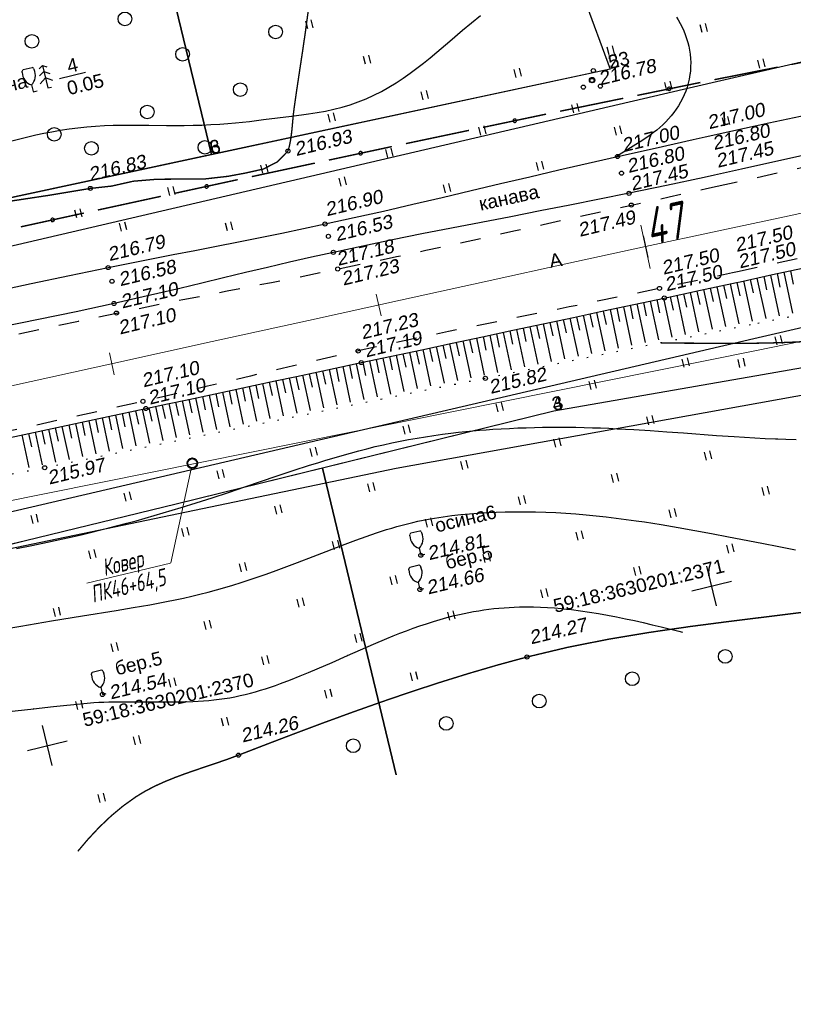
# Model space of a CAD drawing. Header units: millimetres. Extents: x -10 to 1169, y 1 to 1686.
# Tile 96 of 224: x 844 to 901, y 106 to 178. Entities that reach past the tile are written whole.
import ezdxf
from ezdxf.enums import TextEntityAlignment as Align
from ezdxf.lldxf.tags import DXFTag

# ---------------------------------------------------------------- set-up
doc = ezdxf.new("R2010")
doc.units = ezdxf.units.MM
for name, pattern in [('ADOT1', [1, 0, -1]), ('AHIDDEN1', [2, 0.5, -1.5]), ('AHIDDEN2', [3, 1.5, -1.5]), ('PHANTOM2', [1.25, 0.625, -0.125, 0.125, -0.125, 0.125, -0.125])]:
    doc.linetypes.add(name, pattern=pattern)
for name, color, linetype in [('CONTURS', 7, 'Continuous'), ('COORDS', 7, 'Continuous'), ('GPR_PICK', 7, 'Continuous'), ('IZOLINES', 32, 'Continuous'), ('PDIGIT', 170, 'Continuous'), ('PICKETS', 7, 'Continuous'), ('ОБЪЕКТЫ_АВТОДОРОГ', 7, 'Continuous'), ('УЧАСТКИ', 7, 'Continuous')]:
    doc.layers.add(name, color=color, linetype=linetype)
doc.layers.add('СВЯЗЬ', color=170, linetype='Связь', lineweight=30)
doc.styles.add('GPR', font='isocpeui.ttf', dxfattribs={"width": 0.8})
doc.styles.get("Standard").update_dxf_attribs({"font": 'arial.ttf'})
tags = doc.linetypes.add('газ', pattern='A,42.7,-5.08,["Г",Standard,S=2.54,R=0,X=-2.54,Y=-1.27],-3.81', length=51.59).pattern_tags.tags
tags[6] = DXFTag(74, 10)
doc.linetypes.add('Связь', pattern='A,12.5,[130,ltypeshp.shx,S=1,R=-30,X=0,Y=0.9],1,[130,ltypeshp.shx,S=1,R=-30,X=0,Y=0.9],1,[130,ltypeshp.shx,S=1,R=-30,X=0,Y=0.9],4.5', length=19)

# ---------------------------------------------------------------- blocks, each defined once
blk = doc.blocks.new('133')
at = {"layer": 'CONTURS', "color": 7, "linetype": 'Continuous', "const_width": 0.2}
for points in [[(-11, 0), (-2, 0)], [(0, 0), (9, 0)]]:
    blk.add_lwpolyline(points, dxfattribs=at)
at = {"layer": 'CONTURS', "color": 7, "linetype": 'Continuous', "const_width": 0.5}
blk.add_lwpolyline([(-6.79, 0, 1), (-6.29, 0, 1)], format="xyb", close=True, dxfattribs=at)
blk = doc.blocks.new('394')
at = {"layer": 'CONTURS', "color": 7, "linetype": 'Continuous'}
for centre, radius in [((0.52, 1.35), 0.3), ((0.03, 0.04), 0.4), ((-1.46, -0.66), 0.3), ((1, -1.11), 0.3)]:
    blk.add_circle(centre, radius, dxfattribs=at)
blk = doc.blocks.new('401')
at = {"layer": 'CONTURS'}
for p, q in [((0, 0), (0, 1.2)), ((0.8, 0), (0.8, 1.2))]:
    blk.add_line(p, q, dxfattribs=at)
blk = doc.blocks.new('372')
at = {"layer": 'CONTURS'}
blk.add_circle((0, 0), 1, dxfattribs=at)
blk = doc.blocks.new('390_2')
at = {"layer": 'CONTURS', "color": 7}
for p, q in [((0.7, 3.47), (-0.69, 3.47)), ((0, 1.06), (0, 0.03)), ((0.02, 0), (0.58, 0))]:
    blk.add_line(p, q, dxfattribs=at)
at = {"layer": 'CONTURS', "color": 7, "linetype": 'Continuous'}
for centre, radius, start, end in [((1.01, 2.72), 1.95, 167.2459, 239.376), ((-19.94, 7.46), 19.52, 347.2459, 347.6983), ((-0.65, 3.26), 0.22, 101.9408, 167.6983), ((-0.69, 3.45), 0.0195, 90, 101.9408), ((-1.01, 2.72), 1.95, 300.624, 12.7541), ((0.65, 3.26), 0.22, 12.3017, 76.9673), ((19.94, 7.46), 19.52, 192.3017, 192.7541)]:
    blk.add_arc(centre, radius, start, end, dxfattribs=at)
blk = doc.blocks.new('390_5')
at = {"layer": 'CONTURS', "color": 7}
for p, q in [((0, 3.4), (-0.57, 3.03)), ((0, 3.4), (0, 0.01)), ((0, 3.4), (0.58, 3.03)), ((-0.96, 0.88), (0, 1.51)), ((0, 2.48), (-0.76, 2)), ((0, 2.48), (0.77, 2)), ((0.97, 0.88), (0, 1.51)), ((0, 0), (0.53, 0))]:
    blk.add_line(p, q, dxfattribs=at)
blk = doc.blocks.new('пкк')
at = {"layer": 'ОБЪЕКТЫ_АВТОДОРОГ', "lineweight": 15, "ltscale": 200}
blk.add_line((-0.011, -0.822), (-0.008, 0.805), dxfattribs=at)
blk = doc.blocks.new('пк')
at = {"layer": 'ОБЪЕКТЫ_АВТОДОРОГ', "linetype": 'Continuous', "lineweight": 25, "xscale": 2, "yscale": 2, "zscale": 2}
blk.add_blockref('пкк', (0.003, 0.008), dxfattribs=at)

msp = doc.modelspace()

# ---------------------------------------------------------------- linework, layer by layer
at = {"linetype": 'Continuous', "lineweight": 40}
msp.add_circle((856.6551, 145.74816), 0.36213, dxfattribs=at)
at = {"layer": 'CONTURS', "lineweight": -2}
for p, q in [((897.97228, 159.29966), (898.6122, 156.34801)), ((898.46087, 159.40588), (898.6728, 158.42859)), ((898.94946, 159.5121), (899.59328, 156.54396)), ((899.43802, 159.61842), (899.65002, 158.64115)), ((899.92659, 159.72474), (900.57426, 156.73921)), ((900.41515, 159.83108), (900.62711, 158.8538)), ((894.55172, 158.55819), (894.76254, 157.58066)), ((895.04043, 158.66388), (895.66762, 155.75853)), ((895.52913, 158.76957), (895.74031, 157.79213)), ((896.01783, 158.87527), (896.6492, 155.95545)), ((896.50647, 158.98124), (896.71799, 158.00387)), ((896.99511, 159.08722), (897.63084, 156.15201)), ((897.4837, 159.19344), (897.69548, 158.21612)), ((891.12969, 157.82357), (891.74045, 154.96878)), ((891.6186, 157.9283), (891.82802, 156.95047)), ((892.10751, 158.03302), (892.72211, 155.1664)), ((892.59641, 158.13778), (892.80627, 157.16005)), ((893.08531, 158.24253), (893.70383, 155.36403)), ((893.57417, 158.34752), (893.78452, 157.36989)), ((894.06302, 158.4525), (894.68586, 155.56157)), ((887.70649, 157.09438), (887.91508, 156.11638)), ((888.19552, 157.19856), (888.79786, 154.37485)), ((888.68454, 157.30274), (888.89322, 156.32476)), ((889.17357, 157.40692), (889.77849, 154.57282)), ((889.6626, 157.51108), (889.87143, 156.53313)), ((890.15163, 157.61525), (890.75932, 154.77077)), ((890.64066, 157.71941), (890.84973, 156.74151)), ((884.28333, 156.36502), (884.87651, 153.58205)), ((884.77235, 156.46922), (884.98082, 155.49119)), ((885.26137, 156.57342), (885.85675, 153.78031)), ((885.7504, 156.67762), (885.95889, 155.69959)), ((886.23942, 156.78182), (886.83705, 153.97851)), ((886.72844, 156.88601), (886.93697, 155.90799)), ((887.21747, 156.9902), (887.81741, 154.17667)), ((880.8602, 155.6355), (881.06866, 154.65746)), ((881.34922, 155.73972), (881.93584, 152.98741)), ((881.83824, 155.84394), (882.04669, 154.86591)), ((882.32725, 155.94817), (882.91605, 153.18559)), ((882.81627, 156.05238), (883.02473, 155.07435)), ((883.30529, 156.15659), (883.89628, 153.3838)), ((883.79431, 156.2608), (884.00277, 155.28277)), ((877.4371, 154.90588), (878.01484, 152.1954)), ((877.92611, 155.01011), (878.13458, 154.03209)), ((878.41513, 155.11435), (878.9951, 152.39333)), ((878.90414, 155.21858), (879.1126, 154.24055)), ((879.39316, 155.32281), (879.97537, 152.59126)), ((879.88217, 155.42704), (880.09063, 154.44901)), ((880.37119, 155.53127), (880.95562, 152.78923)), ((874.014, 154.1762), (874.22248, 153.19818)), ((874.50302, 154.28045), (875.07412, 151.60123)), ((874.99203, 154.38469), (875.2005, 153.40666)), ((875.48104, 154.48893), (876.05436, 151.79928)), ((875.97006, 154.59317), (876.17853, 153.61514)), ((876.45907, 154.6974), (877.0346, 151.99734)), ((876.94808, 154.80164), (877.15655, 153.82361)), ((870.59091, 153.44652), (871.15357, 150.80682)), ((871.07992, 153.55076), (871.28839, 152.57273)), ((871.56894, 153.655), (872.13367, 151.00559)), ((872.05795, 153.75924), (872.26642, 152.78121)), ((872.54696, 153.86348), (873.11381, 151.20418)), ((873.03598, 153.96772), (873.24445, 152.98969)), ((873.52499, 154.07196), (874.09395, 151.40277)), ((867.65682, 152.82112), (868.21336, 150.20983)), ((868.14584, 152.92534), (868.35429, 151.94731)), ((868.63486, 153.02957), (869.19342, 150.40885)), ((869.12387, 153.1338), (869.33233, 152.15577)), ((869.61288, 153.23804), (870.1735, 150.60784)), ((870.1019, 153.34228), (870.31036, 152.36425)), ((864.23368, 152.09168), (864.4421, 151.11364)), ((864.7227, 152.19588), (865.27331, 149.61212)), ((865.21172, 152.30008), (865.42015, 151.32204)), ((865.70074, 152.40428), (866.25331, 149.81135)), ((866.18976, 152.50849), (866.39819, 151.53045)), ((866.67878, 152.61269), (867.23333, 150.01059)), ((867.1678, 152.7169), (867.37624, 151.73887)), ((860.81053, 151.36224), (861.35351, 148.81481)), ((861.29955, 151.46646), (861.508, 150.48842)), ((861.78857, 151.57067), (862.33344, 149.01412)), ((862.27759, 151.67488), (862.48603, 150.69684)), ((862.76661, 151.77909), (863.31338, 149.21346)), ((863.25563, 151.88328), (863.46406, 150.90525)), ((863.74466, 151.98748), (864.29334, 149.41279)), ((857.38745, 150.6325), (857.59599, 149.65449)), ((857.87646, 150.73679), (858.41373, 148.21696)), ((858.36547, 150.84105), (858.57398, 149.86303)), ((858.85448, 150.9453), (859.39366, 148.41621)), ((859.34349, 151.04955), (859.55198, 150.07152)), ((859.8325, 151.15379), (860.37357, 148.61551)), ((860.32152, 151.25802), (860.52999, 150.27999)), ((853.9645, 149.90217), (854.49359, 147.42072)), ((854.45348, 150.00655), (854.66202, 149.02854)), ((854.94247, 150.11093), (855.47373, 147.61956)), ((855.43146, 150.21526), (855.64002, 149.23725)), ((855.92045, 150.31959), (856.45377, 147.8187)), ((856.40945, 150.4239), (856.618, 149.44589)), ((856.89845, 150.52821), (857.43375, 148.01783)), ((850.54144, 149.17235), (850.74969, 148.19427)), ((851.03047, 149.27648), (851.55271, 146.82445)), ((851.51948, 149.38073), (851.72784, 148.40267)), ((852.00849, 149.48498), (852.53308, 147.023)), ((852.49751, 149.58922), (852.70594, 148.61119)), ((852.98652, 149.69347), (853.51334, 147.22186)), ((853.47551, 149.79782), (853.68401, 148.8198)), ((847.11798, 148.44437), (847.63098, 146.03163)), ((847.60706, 148.5483), (847.81507, 147.57017)), ((848.09614, 148.65222), (848.61144, 146.22944)), ((848.58521, 148.75622), (848.79328, 147.7781)), ((849.07427, 148.86022), (849.59184, 146.4276)), ((849.56333, 148.96422), (849.77148, 147.98612)), ((850.0524, 149.06822), (850.57224, 146.62601)), ((844.18345, 147.82106), (844.68978, 145.4397)), ((844.67253, 147.92495), (844.88049, 146.94681)), ((845.16162, 148.02884), (845.67027, 145.63623)), ((845.65071, 148.13273), (845.85865, 147.15459)), ((846.1398, 148.23661), (846.65061, 145.83384)), ((846.62889, 148.34049), (846.83685, 147.36235))]:
    msp.add_line(p, q, dxfattribs=at)
at = {"layer": 'CONTURS', "color": 1, "linetype": 'газ', "lineweight": 15}
for p, q in [((897.93679, 154.00682), (923.70046, 159.19521)), ((834.30592, 141.19261), (897.93679, 154.00682))]:
    msp.add_line(p, q, dxfattribs=at)
at = {"layer": 'CONTURS', "lineweight": 15}
for p, q in [((855.07666, 138.45146), (856.57999, 145.34414)), ((848.92742, 136.97172), (855.06796, 138.44619))]:
    msp.add_line(p, q, dxfattribs=at)
at = {"layer": 'CONTURS', "linetype": 'AHIDDEN1', "const_width": 0.1, "flags": 128}
for points in [[(735.59385, 146.608), (738.63012, 147.4434), (741.67189, 148.24754), (744.71915, 149.0204), (747.77191, 149.762), (750.83016, 150.47233), (753.89392, 151.15139), (756.96316, 151.79919), (760.03791, 152.41571), (763.11815, 153.00097), (766.20389, 153.55496), (769.12387, 154.02755), (772.05434, 154.43898), (774.99289, 154.80353), (777.93713, 155.13548), (780.88466, 155.44912), (783.8331, 155.75873), (786.78005, 156.0786), (789.72312, 156.42302), (792.65992, 156.80626), (795.58804, 157.24262), (797.82501, 157.61558), (800.05796, 158.01396), (802.28785, 158.43185), (804.51561, 158.86332), (806.7422, 159.30245), (808.96854, 159.74332), (811.19559, 160.18003), (813.42428, 160.60664), (815.65557, 161.01725), (817.89039, 161.40593), (821.01202, 161.90587), (824.14031, 162.36535), (827.27351, 162.79495), (830.40989, 163.20525), (833.5477, 163.60684), (836.68519, 164.0103), (839.82061, 164.42621), (842.95222, 164.86516), (846.07827, 165.33772), (849.19702, 165.85448), (850.73686, 166.02299), (852.33338, 166.38179), (854.08355, 166.52755), (855.93496, 166.53749), (857.62453, 166.55431), (859.25092, 166.73897), (860.52155, 166.97546), (861.84672, 167.27078), (862.86634, 167.7901), (863.65012, 168.58862), (863.73199, 168.8615), (863.79867, 169.14922), (863.85275, 169.44917), (863.89682, 169.75875), (863.93348, 170.07534), (863.96531, 170.39634), (863.99492, 170.71915), (864.02488, 171.04114), (864.0578, 171.35972), (864.09626, 171.67228), (864.29495, 173.06658), (864.50485, 174.46283), (864.71676, 175.86074), (864.92149, 177.26), (865.10985, 178.6603), (865.27264, 180.06135), (865.40068, 181.46283), (865.48476, 182.86446), (865.5157, 184.26592), (865.48431, 185.66691), (865.46447, 186.05658), (865.44147, 186.44627), (865.4153, 186.83598), (865.38597, 187.22571), (865.35347, 187.61546), (865.31781, 188.00523), (865.27898, 188.39501), (865.23699, 188.78482), (865.19183, 189.17464), (865.14352, 189.56448)], [(902.50288, 134.99104), (902.19506, 134.9497), (899.1609, 134.57094), (896.12662, 134.19662), (893.09765, 133.80327), (890.07945, 133.36741), (887.07746, 132.86556), (884.09713, 132.27424), (881.1439, 131.56996), (878.99872, 130.98599), (876.86204, 130.36146), (874.73352, 129.7004), (872.61281, 129.00685), (870.49959, 128.28487), (868.39351, 127.53847), (866.29424, 126.77172), (864.20144, 125.98864), (862.11478, 125.19327), (860.03392, 124.38966), (859.27183, 124.10613), (858.49826, 123.83651), (857.71851, 123.57385), (856.93787, 123.31118), (856.16162, 123.04154), (855.39505, 122.75796), (854.64346, 122.45348), (853.91213, 122.12114), (853.20635, 121.75398), (852.53141, 121.34502), (851.59589, 120.6756), (850.7018, 119.93054), (849.84814, 119.1191), (849.03394, 118.25054), (848.27145, 117.3498)]]:
    msp.add_lwpolyline(points, dxfattribs=at)
at = {"layer": 'CONTURS', "linetype": 'AHIDDEN2', "flags": 128}
for points in [[(895.05415, 166.01179), (897.04066, 166.45102), (899.79315, 167.06017), (902.54589, 167.66807), (905.29926, 168.27293), (908.05363, 168.87294), (910.80935, 169.46632), (913.56681, 170.05127), (916.32636, 170.62599), (919.47893, 171.27481), (922.63247, 171.92053), (925.78726, 172.56111), (928.94358, 173.1945), (932.10169, 173.81865), (935.26188, 174.43153), (938.42441, 175.03108), (941.58956, 175.61526), (944.7576, 176.18203), (947.9288, 176.72934), (950.35289, 177.1325), (952.77918, 177.52313), (955.20738, 177.90293), (957.63715, 178.2736), (960.06818, 178.63683), (962.50016, 178.99434), (964.93277, 179.34781), (967.36569, 179.69896), (969.79861, 180.04947), (972.23122, 180.40105), (974.91583, 180.78566), (977.60158, 181.16241), (980.2882, 181.53314), (982.97541, 181.89972), (985.66296, 182.26402), (988.35057, 182.62789), (991.03798, 182.99319), (993.72492, 183.36179), (996.41111, 183.73554), (999.0963, 184.1163), (1001.67968, 184.48795), (1004.26271, 184.86207), (1006.84538, 185.23866), (1009.42769, 185.61774), (1012.00966, 185.99928), (1014.59126, 186.38331), (1017.17252, 186.76981), (1019.75341, 187.15878), (1022.33396, 187.55023), (1024.91415, 187.94416)], [(1025.17589, 181.28625), (1022.68459, 180.91951), (1020.19316, 180.55366), (1017.70159, 180.1887), (1015.20991, 179.82463), (1012.71809, 179.46144), (1010.22615, 179.09915), (1007.73408, 178.73774), (1005.24188, 178.37722), (1002.74955, 178.01759), (1000.25709, 177.65885), (997.59107, 177.27866), (994.92432, 176.90335), (992.25709, 176.53125), (989.58964, 176.16072), (986.92221, 175.7901), (984.25504, 175.41775), (981.58838, 175.04201), (978.92248, 174.66122), (976.25758, 174.27375), (973.59393, 173.87793), (971.11978, 173.50443), (968.646, 173.12799), (966.17268, 172.74822), (963.69991, 172.3647), (961.22778, 171.97704), (958.75639, 171.58483), (956.28583, 171.18767), (953.81619, 170.78515), (951.34757, 170.37686), (948.88006, 169.96241), (945.73544, 169.42618), (942.59196, 168.88224), (939.44974, 168.33026), (936.30893, 167.7699), (933.16966, 167.20083), (930.03206, 166.62271), (926.89628, 166.0352), (923.76244, 165.43798), (920.63069, 164.8307), (917.50116, 164.21303), (914.82965, 163.67343), (912.16072, 163.12089), (909.49386, 162.55795), (906.82855, 161.98714), (904.16429, 161.41102), (901.50058, 160.83211), (898.8369, 160.25297), (896.55557, 159.75901)], [(823.50578, 150.44508), (826.25616, 151.11782), (829.00862, 151.78084), (831.76315, 152.43415), (834.51975, 153.07775), (837.27842, 153.71164), (840.03916, 154.33582), (842.80198, 154.95029), (845.56686, 155.55504), (848.33382, 156.15009), (851.10285, 156.73542), (852.7193, 157.0697), (854.3373, 157.39661), (855.9565, 157.7179), (857.57653, 158.0353), (859.19701, 158.35056), (860.81759, 158.66542), (862.4379, 158.98162), (864.05756, 159.30091), (865.6762, 159.62501), (867.29347, 159.95567), (869.44597, 160.40555), (871.5969, 160.86299), (873.74652, 161.32666), (875.89513, 161.79521), (878.043, 162.26731), (880.19041, 162.74161), (882.33765, 163.21677), (884.48498, 163.69144), (886.63269, 164.1643), (888.78107, 164.63399), (891.53499, 165.23613), (894.28807, 165.84241), (895.05415, 166.01179)], [(896.55557, 159.75901), (896.17274, 159.67612), (893.5076, 159.10412), (890.84097, 158.53949), (888.63602, 158.08053), (886.42974, 157.62772), (884.2226, 157.17886), (882.01508, 156.73173), (879.80769, 156.28411), (877.60089, 155.8338), (875.39518, 155.37857), (873.19104, 154.91622), (870.98896, 154.44452), (868.78942, 153.96127), (867.21182, 153.6055), (865.63578, 153.24268), (864.06095, 152.87442), (862.48696, 152.50233), (860.91346, 152.12802), (859.34009, 151.7531), (857.76649, 151.37917), (856.19232, 151.00785), (854.6172, 150.64074), (853.04078, 150.27945), (850.27708, 149.65575), (847.51195, 149.0384), (844.7454, 148.4274), (841.97743, 147.82275), (839.20803, 147.22445), (836.4372, 146.6325), (833.66495, 146.0469), (830.89128, 145.46765), (828.11618, 144.89475), (825.33966, 144.3282)]]:
    msp.add_lwpolyline(points, dxfattribs=at)
at = {"layer": 'CONTURS'}
msp.add_lwpolyline([(846.92555, 173.89244), (848.84049, 174.35225)], dxfattribs=at)
at = {"layer": 'CONTURS', "linetype": 'ADOT1', "flags": 128}
for points in [[(999.79804, 174.70091), (997.03504, 174.36328), (994.27464, 174.01062), (991.51684, 173.64292), (988.76163, 173.26018), (986.00901, 172.86241), (983.25899, 172.4496), (980.51157, 172.02176), (977.76675, 171.57888), (975.02451, 171.12096), (972.28488, 170.64801), (970.09636, 170.25481), (967.9106, 169.84556), (965.72714, 169.42303), (963.54549, 168.98996), (961.36518, 168.54911), (959.18575, 168.10322), (957.00672, 167.65507), (954.82763, 167.20739), (952.64799, 166.76294), (950.46734, 166.32447), (948.07907, 165.84737), (945.69122, 165.3682), (943.30365, 164.88762), (940.91622, 164.40629), (938.52882, 163.92487), (936.1413, 163.44403), (933.75354, 162.96443), (931.3654, 162.48672), (928.97676, 162.01158), (926.58749, 161.53966), (924.47735, 161.12644), (922.36659, 160.71636), (920.25536, 160.30862), (918.14383, 159.90245), (916.03215, 159.49708), (913.92046, 159.09171), (911.80893, 158.68557), (909.6977, 158.27788), (907.58692, 157.86786), (905.47676, 157.45474), (902.73678, 156.91394), (899.99745, 156.36978), (897.48967, 155.86891)], [(897.48967, 155.86891), (897.25868, 155.82277), (894.52038, 155.27342), (891.78244, 154.72223), (889.04476, 154.16971), (886.30725, 153.61637), (883.5698, 153.06272), (880.83231, 152.50926), (878.09469, 151.95649), (874.87017, 151.30498), (871.64601, 150.65172), (868.4221, 149.99716), (865.19836, 149.34178), (861.9747, 148.68604), (858.75101, 148.0304), (855.52721, 147.37532), (852.3032, 146.72128), (849.07889, 146.06873), (845.85419, 145.41814), (842.79279, 144.80452), (839.73046, 144.19543), (836.66753, 143.58926), (833.60433, 142.98442), (830.54119, 142.3793), (827.47845, 141.77229), (824.41643, 141.16181), (821.35546, 140.54624), (818.29587, 139.92399), (815.23799, 139.29346), (812.71531, 138.76652), (810.19361, 138.2348), (807.67275, 137.69902), (805.15258, 137.1599), (802.63296, 136.61817), (800.11373, 136.07453), (797.59475, 135.52972), (795.07587, 134.98445), (792.55695, 134.43945), (790.03783, 133.89543), (787.50382, 133.3452), (784.971, 132.78922), (782.43893, 132.22964), (779.90715, 131.66863), (777.37523, 131.10836), (774.84273, 130.551), (772.30919, 129.99871), (769.77418, 129.45365), (767.23725, 128.918), (764.69796, 128.39392), (762.06555, 127.86129), (759.43171, 127.33564), (756.79644, 126.81699), (754.15976, 126.30533), (751.52165, 125.80066), (748.88212, 125.30298), (746.24117, 124.8123), (743.59879, 124.3286), (740.95499, 123.85189), (738.30977, 123.38218)]]:
    msp.add_lwpolyline(points, dxfattribs=at)
at = {"layer": 'CONTURS', "linetype": 'Continuous', "flags": 128}
for points in [[(894.18785, 169.61958), (896.06731, 170.03497), (898.83665, 170.6424), (901.60714, 171.24443)], [(842.03151, 158.29772), (844.85215, 158.89266), (847.67399, 159.4815), (850.49765, 160.06103), (852.08405, 160.38093), (853.67122, 160.69721), (855.25888, 161.01116), (856.84675, 161.32409), (858.43456, 161.63732), (860.02201, 161.95214), (861.60884, 162.26987), (863.19476, 162.5918), (864.77949, 162.91925), (866.36276, 163.25352), (868.50874, 163.7203), (870.65174, 164.20089), (872.79237, 164.69235), (874.9313, 165.19174), (877.06914, 165.69612), (879.20656, 166.20255), (881.34419, 166.70809), (883.48266, 167.2098), (885.62262, 167.70474), (887.76471, 168.18997), (890.5315, 168.8078), (893.29898, 169.42312), (894.18785, 169.61958)], [(902.32176, 168.47652), (899.58159, 167.86892), (896.84088, 167.26384), (894.85756, 166.83051)], [(894.85756, 166.83051), (894.09893, 166.66476), (891.35501, 166.07518), (888.60843, 165.49858), (886.44662, 165.05769), (884.28256, 164.6274), (882.11695, 164.20445), (879.95048, 163.78559), (877.78385, 163.36754), (875.61777, 162.94706), (873.45292, 162.52087), (871.29001, 162.08573), (869.12974, 161.63836), (866.9728, 161.17552), (865.36452, 160.81747), (863.75839, 160.44948), (862.15391, 160.07391), (860.55055, 159.69316), (858.94779, 159.30961), (857.34513, 158.92564), (855.74204, 158.54362), (854.138, 158.16596), (852.5325, 157.79502), (850.92502, 157.43318), (848.16684, 156.83434), (845.40417, 156.25621), (842.63797, 155.69437)], [(896.73069, 159.02973), (899.11184, 159.5474), (901.75333, 160.12235)], [(842.28655, 147.4181), (845.02737, 148.00033), (847.76821, 148.58248), (850.5089, 149.16529), (853.24928, 149.74949), (854.82638, 150.08616), (856.40351, 150.42266), (857.98067, 150.75901), (859.55785, 151.09526), (861.13506, 151.43141), (862.71227, 151.76751), (864.2895, 152.10358), (865.86672, 152.43965), (867.44393, 152.77574), (869.02114, 153.1119), (871.23749, 153.58434), (873.45384, 154.0568), (875.67019, 154.52925), (877.88655, 155.00168), (880.10291, 155.47409), (882.31928, 155.94647), (884.53566, 156.41879), (886.75205, 156.89105), (888.96846, 157.36323), (891.18488, 157.83533), (893.82806, 158.40168), (896.47023, 158.97311), (896.73069, 159.02973)]]:
    msp.add_lwpolyline(points, dxfattribs=at)
at = {"layer": 'COORDS', "lineweight": -2}
for p, q in [((895.00991, 135.30571), (894.30946, 138.22279)), ((893.20114, 136.41402), (896.11823, 137.11448)), ((846.39188, 123.63151), (845.69143, 126.54859)), ((844.58311, 124.73983), (847.50019, 125.44028))]:
    msp.add_line(p, q, dxfattribs=at)
at = {"layer": 'IZOLINES'}
for points in [[(842.87034, 169.20071), (844.03486, 169.49488), (844.61903, 169.63408), (845.20475, 169.76646), (845.79219, 169.89069), (846.3815, 170.00543), (846.97273, 170.10936), (847.63579, 170.2113), (847.63739, 170.21152), (847.63739, 170.21152), (847.63739, 170.21152), (847.63739, 170.21152), (847.63739, 170.21152), (847.6374, 170.21152), (847.63742, 170.21143), (848.28178, 170.29478), (848.92785, 170.36224), (849.57523, 170.41402), (850.2235, 170.45093), (850.87231, 170.47449), (851.52138, 170.48671), (852.17051, 170.49001), (853.46869, 170.48021), (854.76682, 170.46572), (856.0649, 170.46511), (856.71384, 170.47478), (857.36254, 170.49308), (858.01084, 170.52106), (858.65854, 170.55935), (859.25037, 170.60359), (859.82125, 170.65444), (859.8147, 170.65425), (860.83833, 170.76279), (861.85999, 170.88808), (863.90224, 171.14717), (863.92521, 171.15003), (863.92525, 171.15036), (865.16467, 171.31192), (865.78244, 171.40575), (866.39745, 171.51514), (867.00825, 171.64459), (867.61318, 171.79755), (868.21054, 171.97624), (868.79871, 172.18168), (869.37633, 172.41381), (869.9424, 172.67169), (870.49635, 172.95374), (871.03801, 173.25796), (871.56763, 173.58212), (872.08578, 173.92385), (872.59335, 174.28079), (873.09144, 174.65061), (873.58132, 175.03109), (874.06439, 175.42007), (874.54214, 175.81554), (875.48768, 176.61821), (876.43001, 177.42465), (877.07958, 177.97234), (877.73971, 178.51423)], [(892.08291, 178.38572), (892.2099, 178.17797), (892.35519, 177.91754), (892.48962, 177.65154), (892.61262, 177.3803), (892.72364, 177.10416), (892.8221, 176.82355), (892.90745, 176.53892), (892.97918, 176.25081), (893.03678, 175.95983), (893.07985, 175.66662), (893.10801, 175.37188), (893.12098, 175.07639), (893.11858, 174.78092), (893.10074, 174.48628), (893.07457, 174.2559)], [(893.07457, 174.2559), (893.06746, 174.19329), (893.00865, 173.8514), (893.00818, 173.84912), (893.00725, 173.84454), (893.00776, 173.84911), (892.93973, 173.55469), (892.85582, 173.26473), (892.75689, 172.97986), (892.6435, 172.70076), (892.51623, 172.42802), (892.37575, 172.16215), (892.22275, 171.90358), (892.05794, 171.65265), (891.88206, 171.40964), (891.69584, 171.17471), (891.50003, 170.94798), (891.29534, 170.72947), (891.08251, 170.51912), (890.86223, 170.31679), (890.63519, 170.12226), (890.40208, 169.93523), (890.16356, 169.7553), (889.92029, 169.58197), (889.42236, 169.25264), (888.91375, 168.94031), (887.89626, 168.31719), (887.75623, 168.21851), (887.75536, 168.21786), (887.75536, 168.21786), (887.75536, 168.21786), (887.75536, 168.21786), (887.75535, 168.21785), (887.75534, 168.21785), (887.75538, 168.21781), (887.69765, 168.17355)], [(843.78155, 139.50787), (844.91774, 139.73525), (846.04983, 139.97021), (847.17928, 140.21476), (847.17909, 140.21486), (847.85243, 140.3659), (848.52481, 140.52114), (849.1962, 140.68053), (849.86658, 140.84411), (850.5359, 141.0119), (851.20414, 141.18391), (851.87127, 141.36014), (852.53726, 141.5406), (853.20208, 141.72527), (853.86571, 141.91415), (854.52813, 142.10718), (855.18934, 142.30429), (855.84935, 142.50534), (856.93487, 142.84492), (856.92689, 142.84219), (858.1165, 143.22591), (859.30325, 143.61831), (860.48796, 144.01682), (862.85579, 144.81855), (864.04153, 145.21392), (865.23033, 145.59989), (865.82629, 145.78795), (866.42349, 145.97198), (867.02208, 146.15142), (867.62216, 146.32573), (868.22384, 146.49437), (868.82718, 146.65684), (869.43223, 146.8127), (870.03902, 146.96152), (870.64754, 147.10295), (871.25776, 147.23668), (871.86962, 147.3625), (872.48303, 147.48026), (873.09792, 147.58988), (873.71415, 147.69137), (874.33162, 147.78482), (874.95019, 147.87038), (875.56974, 147.94827), (876.12579, 148.0118), (876.67812, 148.06918), (876.67685, 148.06922), (877.16958, 148.11567), (877.66266, 148.15818), (878.15605, 148.19673), (878.65167, 148.2316), (878.65182, 148.23161), (878.65189, 148.23117), (879.2572, 148.26913), (879.86282, 148.30125), (880.46869, 148.32806), (881.07475, 148.34967), (881.68096, 148.36615), (882.28727, 148.37757), (882.89363, 148.38405), (883.50001, 148.38571), (884.10638, 148.38268), (884.71269, 148.37511), (885.31892, 148.36319), (885.92505, 148.34711), (886.53104, 148.32707), (887.1369, 148.30329), (887.7426, 148.27602), (888.95349, 148.21204), (890.16375, 148.13736), (891.37345, 148.05445), (892.58276, 147.96607), (895.00108, 147.78528), (896.29823, 147.69398), (896.30103, 147.69379), (896.30665, 147.69342), (896.30061, 147.69335), (897.05473, 147.64515), (897.80909, 147.60101), (898.56374, 147.56252), (899.31868, 147.53087), (899.49311, 147.52544)], [(899.49311, 147.52544), (900.07387, 147.50733), (900.82926, 147.4932)], [(841.85189, 133.45715), (844.10693, 133.83222), (846.3596, 134.20921), (848.61345, 134.58008), (848.61385, 134.58014), (848.61388, 134.58002), (851.08202, 134.97787), (852.31542, 135.18081), (853.54698, 135.39434), (854.16164, 135.50724), (854.77531, 135.62538), (855.38776, 135.74954), (855.99878, 135.8804), (856.60815, 136.01854), (857.21569, 136.16441), (857.8212, 136.31829), (858.42454, 136.48031), (859.0256, 136.65046), (859.62431, 136.82853), (860.22067, 137.01422), (860.81471, 137.20708), (861.40654, 137.40656), (861.99629, 137.61201), (862.58416, 137.82275), (863.17038, 138.03801), (864.33887, 138.47896), (865.50415, 138.92832), (867.83554, 139.8247), (868.62421, 140.11777), (868.62949, 140.1197), (868.62949, 140.1197), (868.62949, 140.1197), (868.62949, 140.1197), (868.6295, 140.1197), (868.62955, 140.11968), (869.37363, 140.38713), (870.12131, 140.64411), (870.49677, 140.76773), (870.87346, 140.88752), (871.25147, 141.00298), (871.63089, 141.11362), (872.0118, 141.21894), (872.39421, 141.31849), (872.77813, 141.41191), (873.16349, 141.49902), (873.55019, 141.57976), (873.9381, 141.65425), (874.36633, 141.72931), (874.36441, 141.72928), (874.68549, 141.78062), (875.00708, 141.82857), (875.32916, 141.873), (875.65167, 141.91409), (876.29774, 141.98678), (876.94496, 142.04764), (877.59304, 142.09748), (878.24179, 142.13692), (878.89101, 142.16643), (879.55533, 142.18676), (879.55595, 142.18677), (879.55593, 142.18689), (880.29515, 142.19807), (881.03439, 142.19783), (881.77349, 142.18642), (882.51227, 142.16417), (883.25062, 142.13142), (883.98839, 142.08853), (884.72548, 142.03586), (885.4618, 141.97383), (886.19727, 141.90287), (886.93185, 141.82345), (887.66548, 141.73607), (888.39817, 141.64122), (889.12989, 141.53944), (889.74001, 141.44957), (890.34503, 141.35628), (890.34381, 141.35663), (890.96087, 141.25737), (892.19328, 141.04881), (893.42365, 140.82874), (894.6524, 140.59991), (895.88002, 140.36506), (898.33389, 139.88837), (899.56124, 139.6522), (900.78962, 139.42152)], [(843.02091, 127.54855), (845.05075, 127.7852), (845.03882, 127.78367), (846.50576, 127.95009), (847.23963, 128.02959), (847.97393, 128.10496), (848.70881, 128.17409), (849.44447, 128.23346), (849.81269, 128.25747), (850.18119, 128.27593), (850.54992, 128.28827), (850.90074, 128.29534), (851.26439, 128.29913), (851.26796, 128.29916), (851.26796, 128.29916), (851.26796, 128.29916), (851.26796, 128.29916), (851.26797, 128.29916), (851.26797, 128.29916), (851.26798, 128.29916), (851.26652, 128.2998), (852.04186, 128.29917), (853.59248, 128.28518), (854.36779, 128.27961), (855.1431, 128.28021), (855.91825, 128.29111), (856.69292, 128.31683), (857.07993, 128.33678), (857.46657, 128.36232), (857.85271, 128.39408), (858.23818, 128.43268), (858.62278, 128.47867), (859.0063, 128.53249), (859.38852, 128.59444), (859.76924, 128.66467), (860.14828, 128.74312), (860.52551, 128.82961), (860.90082, 128.92378), (861.27419, 129.02522), (861.64561, 129.1334), (862.01511, 129.24783), (862.38277, 129.36795), (862.74867, 129.49326), (863.11289, 129.62327), (863.83673, 129.89551), (864.55524, 130.18128), (865.15924, 130.43123), (865.78267, 130.69656), (865.78909, 130.69932), (865.78909, 130.69932), (865.78909, 130.69932), (865.78909, 130.69933), (865.78909, 130.69933), (865.7891, 130.69933), (865.78921, 130.69946), (866.87835, 131.17542), (868.01258, 131.67913), (868.01852, 131.68177), (868.03042, 131.68706), (868.01775, 131.68106), (868.96743, 132.1019), (869.92003, 132.51602), (870.87751, 132.91853), (871.3587, 133.11381), (871.84179, 133.30425), (872.32697, 133.48927), (872.81434, 133.66831), (873.30402, 133.84087), (873.79605, 134.00644), (874.29052, 134.16442), (874.78752, 134.31403), (875.28715, 134.45436), (875.73636, 134.57127), (876.19982, 134.68225), (876.20449, 134.68332), (876.20449, 134.68332), (876.20449, 134.68332), (876.20449, 134.68332), (876.2045, 134.68332), (876.20451, 134.68333), (876.20463, 134.68323), (876.54649, 134.75871), (876.88947, 134.82875), (877.23347, 134.89341), (877.6067, 134.95722), (877.60911, 134.95761), (877.60911, 134.95761), (877.60911, 134.95761), (877.60911, 134.95761), (877.60911, 134.95761), (877.60911, 134.95762), (877.60912, 134.95762), (877.60891, 134.95781), (877.97897, 135.01436), (878.34986, 135.06485), (878.72152, 135.10905), (879.09383, 135.14697), (879.46668, 135.17859), (879.83998, 135.20393), (880.21361, 135.223), (880.59516, 135.23604), (880.59556, 135.23605), (880.59552, 135.23635), (881.10727, 135.24346), (881.61896, 135.23958), (882.13038, 135.22477), (882.6413, 135.19952), (883.15157, 135.1644), (883.66106, 135.12002), (884.03694, 135.08165), (884.40712, 135.03945), (884.40602, 135.04014), (885.06787, 134.95394), (885.72807, 134.85644), (886.38655, 134.74832), (887.04334, 134.63064), (887.69851, 134.50442), (888.35212, 134.37055), (889.00427, 134.22985), (889.65507, 134.08311), (890.30463, 133.93102), (890.95306, 133.77426), (892.24703, 133.44922), (892.52834, 133.37677)]]:
    msp.add_lwpolyline(points, dxfattribs=at)
at = {"layer": 'IZOLINES', "const_width": 0.1}
for points in [[(890.95999, 154.53981), (896.82368, 154.51911), (897.56465, 154.52561), (897.81135, 154.52922)], [(897.81135, 154.52922), (898.30555, 154.53646), (899.04635, 154.55237), (899.78698, 154.57413), (900.52736, 154.60247), (901.26739, 154.63817)]]:
    msp.add_lwpolyline(points, dxfattribs=at)
at = {"layer": 'PICKETS', "color": 7, "lineweight": -2}
for centre in [(885.8983, 173.75706), (863.65012, 168.58862), (887.76471, 168.18997), (888.05991, 166.96915), (849.19702, 165.85448), (888.60843, 165.49858), (888.78107, 164.63399), (866.36276, 163.25352), (866.61335, 162.34697), (866.9728, 161.17552), (850.49765, 160.06103), (867.29347, 159.95567), (850.77505, 159.06425), (890.84097, 158.53949), (891.18488, 157.83533), (850.92502, 157.43318), (851.10285, 156.73542), (868.78942, 153.96127), (869.02114, 153.1119), (878.09469, 151.95649), (853.04078, 150.27945), (853.24928, 149.74949), (845.85419, 145.41814), (873.37469, 139.01577), (873.30574, 136.51043), (881.1439, 131.56996), (850.07803, 128.82985), (860.03392, 124.38966)]:
    msp.add_circle(centre, 0.15, dxfattribs=at)
at = {"layer": 'ОБЪЕКТЫ_АВТОДОРОГ', "color": 0, "linetype": 'PHANTOM2', "lineweight": 15, "ltscale": 200}
msp.add_lwpolyline([(776.07487, 137.38575), (782.06015, 138.53868), (788.13342, 139.73174), (794.33548, 140.97346), (800.70708, 142.27235), (807.28901, 143.63691), (814.12204, 145.07568), (821.2258, 146.59208), (828.53526, 148.16925), (835.96425, 149.78527), (843.42662, 151.4182), (850.83617, 153.0461), (858.10676, 154.64704), (865.15219, 156.19909), (871.88631, 157.68031), (878.23985, 159.073), (884.21119, 160.37646), (889.81561, 161.59419), (895.0684, 162.72973), (899.98483, 163.78659), (904.5802, 164.76829)], dxfattribs=at)
at = {"layer": 'СВЯЗЬ', "linetype": 'Связь', "lineweight": 30}
msp.add_lwpolyline([(1003.57598, 202.84445), (1000.59835, 168.59492), (871.56058, 145.36788), (758.87955, 121.88941), (650.69119, 102.74815), (634.99227, 95.47123), (608.47044, 71.07046), (595.48159, 81.85251), (592.27086, 95.54863), (488.2796, 98.86568), (399.41933, 99.46973), (387.05474, 101.26013), (366.57294, 107.95059), (359.87152, 108.23329), (347.43397, 102.66207), (313.42841, 119.67044), (255.91181, 144.33086), (205.82837, 165.32708), (141.73238, 199.93614), (116.10181, 212.96805)], dxfattribs=at)
at = {"layer": 'УЧАСТКИ', "color": 6, "linetype": 'Continuous', "lineweight": -2}
for p, q in [((846.52406, 216.14951), (858.04803, 168.32843)), ((858.04803, 168.32843), (846.52406, 216.14951)), ((881.46879, 190.24249), (887.22399, 174.58343)), ((881.46879, 190.24249), (887.22399, 174.58343)), ((912.02108, 177.617), (893.31496, 173.25478)), ((887.22399, 174.58343), (782.52806, 152.10739)), ((887.22399, 174.58343), (858.04803, 168.32843)), ((893.31496, 173.25478), (788.72643, 148.86499)), ((858.04803, 168.32843), (829.62546, 162.23376)), ((951.3521, 161.45341), (898.36586, 152.21996)), ((897.72901, 154.87216), (915.65604, 159.0526)), ((792.46835, 130.32627), (897.72901, 154.87216)), ((906.36919, 153.61395), (898.36596, 152.21953)), ((898.36586, 152.21996), (883.11249, 149.56188)), ((898.36596, 152.21953), (883.11249, 149.56188)), ((883.11249, 149.56188), (855.47646, 142.76135)), ((883.11249, 149.56188), (866.16814, 145.39035)), ((866.16814, 145.39035), (855.47646, 142.76135)), ((871.55857, 122.94152), (866.16814, 145.39035)), ((866.16814, 145.39035), (871.55857, 122.94152)), ((855.47646, 142.76135), (844.45923, 140.07475)), ((855.47646, 142.76135), (844.45923, 140.07475)), ((844.45923, 140.07475), (825.17188, 135.38175)), ((844.45923, 140.07475), (837.1638, 138.29211))]:
    msp.add_line(p, q, dxfattribs=at)

# ---------------------------------------------------------------- block references
at = {"layer": 'CONTURS', "lineweight": -2}
for name, p, xscale, yscale, zscale, rotation in [('372', (851.7229, 178.25335), 0.4999999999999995, 0.4999999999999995, 0.4999999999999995, 13.50227474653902), ('401', (865.105, 177.52), 0.4999999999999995, 0.4999999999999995, 0.4999999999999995, 13.50227474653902), ('372', (844.91638, 176.61896), 0.4999999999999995, 0.4999999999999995, 0.4999999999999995, 13.50227474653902), ('372', (862.74988, 177.30167), 0.4999999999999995, 0.4999999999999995, 0.4999999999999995, 13.50227474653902), ('401', (893.96548, 177.25102), 0.4999999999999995, 0.4999999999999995, 0.4999999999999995, 13.50227474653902), ('372', (855.94336, 175.66728), 0.4999999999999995, 0.4999999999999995, 0.4999999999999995, 13.50227474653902), ('401', (887.15896, 175.61664), 0.4999999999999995, 0.4999999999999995, 0.4999999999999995, 13.50227474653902), ('133', (899.48591, 174.72781), 0.5239882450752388, 0.5, 0.5239882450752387, 191.2180778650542), ('401', (869.32545, 174.93393), 0.4999999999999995, 0.4999999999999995, 0.4999999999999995, 13.50227474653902), ('401', (898.18594, 174.66496), 0.4999999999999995, 0.4999999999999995, 0.4999999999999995, 13.50227474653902), ('390_2', (845.0085, 172.91956), 0.4999999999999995, 0.4999999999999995, 0.4999999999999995, 13.50227474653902), ('390_5', (846.08501, 173.20317), 0.4999999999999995, 0.4999999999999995, 0.4999999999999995, 13.50227474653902), ('401', (880.35244, 173.98225), 0.4999999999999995, 0.4999999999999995, 0.4999999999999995, 13.50227474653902), ('394', (885.8983, 173.75706), 0.4999999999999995, 0.4999999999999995, 0.4999999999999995, 13.50227474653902), ('372', (860.16381, 173.08121), 0.4999999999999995, 0.4999999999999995, 0.4999999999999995, 13.50227474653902), ('133', (888.18561, 172.44864), 0.5240039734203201, 0.5, 0.52400397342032, 191.5880667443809), ('401', (891.37942, 173.03057), 0.4999999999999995, 0.4999999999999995, 0.4999999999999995, 13.50227474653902), ('401', (873.54591, 172.34786), 0.4999999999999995, 0.4999999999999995, 0.4999999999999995, 13.50227474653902), ('372', (853.35729, 171.44682), 0.4999999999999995, 0.4999999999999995, 0.4999999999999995, 13.50227474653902), ('133', (876.89825, 170.10372), 0.524033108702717, 0.5, 0.524033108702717, 191.8841163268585), ('401', (884.57289, 171.39618), 0.4999999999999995, 0.4999999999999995, 0.4999999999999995, 13.50227474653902), ('401', (866.73939, 170.71347), 0.4999999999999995, 0.4999999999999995, 0.4999999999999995, 13.50227474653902), ('401', (895.59987, 170.4445), 0.4999999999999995, 0.4999999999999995, 0.4999999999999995, 13.50227474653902), ('372', (846.55076, 169.81243), 0.4999999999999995, 0.4999999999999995, 0.4999999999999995, 13.50227474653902), ('401', (877.76637, 169.76179), 0.4999999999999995, 0.4999999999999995, 0.4999999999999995, 13.50227474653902), ('401', (887.68812, 169.74513), 0.4999999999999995, 0.4999999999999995, 0.4999999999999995, 13.50227474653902), ('372', (849.27539, 168.78784), 0.4999999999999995, 0.4999999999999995, 0.4999999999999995, 13.50227474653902), ('372', (857.57775, 168.86075), 0.4999999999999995, 0.4999999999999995, 0.4999999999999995, 13.50227474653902), ('133', (865.62092, 167.70764), 0.5240651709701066, 0.5, 0.5240651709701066, 192.1062322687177), ('401', (870.95984, 168.1274), 0.4999999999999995, 0.4999999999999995, 0.4999999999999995, 13.50227474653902), ('401', (861.81545, 166.96093), 0.4999999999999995, 0.4999999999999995, 0.4999999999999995, 13.50227474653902), ('401', (881.98682, 167.17572), 0.4999999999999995, 0.4999999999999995, 0.4999999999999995, 13.50227474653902), ('133', (854.35075, 165.27499), 0.524092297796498, 0.5, 0.524092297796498, 192.2544321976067), ('401', (867.54407, 166.02851), 0.4999999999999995, 0.4999999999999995, 0.4999999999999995, 13.50227474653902), ('401', (855.00893, 165.32654), 0.4999999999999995, 0.4999999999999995, 0.4999999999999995, 13.50227474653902), ('401', (875.1803, 165.54134), 0.4999999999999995, 0.4999999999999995, 0.4999999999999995, 13.50227474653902), ('133', (843.08485, 162.82036), 0.5241092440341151, 0.5, 0.524109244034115, 192.3287346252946), ('401', (848.2024, 163.69216), 0.4999999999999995, 0.4999999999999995, 0.4999999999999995, 13.50227474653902), ('401', (851.47509, 162.71914), 0.4999999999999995, 0.4999999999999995, 0.4999999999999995, 13.50227474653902), ('401', (859.22938, 162.74047), 0.4999999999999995, 0.4999999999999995, 0.4999999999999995, 13.50227474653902), ('401', (899.44968, 154.41722), 0.4999999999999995, 0.4999999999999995, 0.4999999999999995, 13.50227474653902), ('401', (892.64315, 152.78283), 0.4999999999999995, 0.4999999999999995, 0.4999999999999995, 13.50227474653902), ('401', (896.72443, 152.7599), 0.4999999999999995, 0.4999999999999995, 0.4999999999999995, 13.50227474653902), ('401', (885.83663, 151.14844), 0.4999999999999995, 0.4999999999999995, 0.4999999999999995, 13.50227474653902), ('401', (879.03011, 149.51406), 0.4999999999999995, 0.4999999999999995, 0.4999999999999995, 13.50227474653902), ('401', (890.05709, 148.56238), 0.4999999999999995, 0.4999999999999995, 0.4999999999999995, 13.50227474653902), ('401', (872.22358, 147.87967), 0.4999999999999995, 0.4999999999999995, 0.4999999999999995, 13.50227474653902), ('401', (883.25056, 146.92799), 0.4999999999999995, 0.4999999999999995, 0.4999999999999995, 13.50227474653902), ('401', (865.41706, 146.24528), 0.4999999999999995, 0.4999999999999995, 0.4999999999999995, 13.50227474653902), ('401', (894.27754, 145.97631), 0.4999999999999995, 0.4999999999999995, 0.4999999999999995, 13.50227474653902), ('401', (876.44404, 145.2936), 0.4999999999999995, 0.4999999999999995, 0.4999999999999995, 13.50227474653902), ('401', (858.61053, 144.61089), 0.4999999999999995, 0.4999999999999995, 0.4999999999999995, 13.50227474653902), ('401', (887.47102, 144.34192), 0.4999999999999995, 0.4999999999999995, 0.4999999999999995, 13.50227474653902), ('401', (869.63751, 143.65921), 0.4999999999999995, 0.4999999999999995, 0.4999999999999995, 13.50227474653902), ('401', (851.80401, 142.97651), 0.4999999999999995, 0.4999999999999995, 0.4999999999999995, 13.50227474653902), ('401', (880.66449, 142.70753), 0.4999999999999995, 0.4999999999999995, 0.4999999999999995, 13.50227474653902), ('401', (898.498, 143.39024), 0.4999999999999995, 0.4999999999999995, 0.4999999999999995, 13.50227474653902), ('401', (862.83099, 142.02482), 0.4999999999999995, 0.4999999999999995, 0.4999999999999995, 13.50227474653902), ('401', (844.99748, 141.34212), 0.4999999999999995, 0.4999999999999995, 0.4999999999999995, 13.50227474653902), ('401', (891.69147, 141.75585), 0.4999999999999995, 0.4999999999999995, 0.4999999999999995, 13.50227474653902), ('401', (873.85797, 141.07314), 0.4999999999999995, 0.4999999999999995, 0.4999999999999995, 13.50227474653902), ('401', (856.02446, 140.39044), 0.4999999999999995, 0.4999999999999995, 0.4999999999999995, 13.50227474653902), ('390_2', (873.37469, 139.01577), 0.4999999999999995, 0.4999999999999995, 0.4999999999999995, 13.50227474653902), ('401', (884.88495, 140.12146), 0.4999999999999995, 0.4999999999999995, 0.4999999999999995, 13.50227474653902), ('401', (867.05144, 139.43876), 0.4999999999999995, 0.4999999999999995, 0.4999999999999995, 13.50227474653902), ('401', (895.91193, 139.16978), 0.4999999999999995, 0.4999999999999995, 0.4999999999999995, 13.50227474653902), ('401', (849.21794, 138.75605), 0.4999999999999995, 0.4999999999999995, 0.4999999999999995, 13.50227474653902), ('401', (878.07842, 138.48708), 0.4999999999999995, 0.4999999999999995, 0.4999999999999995, 13.50227474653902), ('401', (860.24492, 137.80437), 0.4999999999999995, 0.4999999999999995, 0.4999999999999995, 13.50227474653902), ('390_2', (873.30574, 136.51043), 0.4999999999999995, 0.4999999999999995, 0.4999999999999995, 13.50227474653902), ('401', (889.10541, 137.5354), 0.4999999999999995, 0.4999999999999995, 0.4999999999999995, 13.50227474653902), ('401', (871.2719, 136.85269), 0.4999999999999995, 0.4999999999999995, 0.4999999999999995, 13.50227474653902), ('401', (882.29888, 135.90101), 0.4999999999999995, 0.4999999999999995, 0.4999999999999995, 13.50227474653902), ('401', (864.46538, 135.2183), 0.4999999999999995, 0.4999999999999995, 0.4999999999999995, 13.50227474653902), ('401', (846.63187, 134.53559), 0.4999999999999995, 0.4999999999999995, 0.4999999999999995, 13.50227474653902), ('401', (875.49236, 134.26662), 0.4999999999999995, 0.4999999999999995, 0.4999999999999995, 13.50227474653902), ('401', (857.65885, 133.58391), 0.4999999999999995, 0.4999999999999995, 0.4999999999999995, 13.50227474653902), ('401', (868.68583, 132.63223), 0.4999999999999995, 0.4999999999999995, 0.4999999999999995, 13.50227474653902), ('401', (850.85233, 131.94952), 0.4999999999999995, 0.4999999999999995, 0.4999999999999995, 13.50227474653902), ('372', (895.65267, 131.61536), 0.4999999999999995, 0.4999999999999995, 0.4999999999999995, 13.50227474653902), ('401', (861.87931, 130.99784), 0.4999999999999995, 0.4999999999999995, 0.4999999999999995, 13.50227474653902), ('390_2', (850.07803, 128.82985), 0.4999999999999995, 0.4999999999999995, 0.4999999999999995, 13.50227474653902), ('401', (872.76649, 129.82062), 0.4999999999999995, 0.4999999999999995, 0.4999999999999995, 13.50227474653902), ('372', (888.84614, 129.98097), 0.4999999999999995, 0.4999999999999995, 0.4999999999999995, 13.50227474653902), ('401', (855.07278, 129.36346), 0.4999999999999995, 0.4999999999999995, 0.4999999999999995, 13.50227474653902), ('401', (866.49709, 128.55218), 0.4999999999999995, 0.4999999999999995, 0.4999999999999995, 13.50227474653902), ('401', (848.26626, 127.72907), 0.4999999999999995, 0.4999999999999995, 0.4999999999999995, 13.50227474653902), ('372', (882.03962, 128.34658), 0.4999999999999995, 0.4999999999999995, 0.4999999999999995, 13.50227474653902), ('401', (858.92928, 126.49802), 0.4999999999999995, 0.4999999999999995, 0.4999999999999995, 13.50227474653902), ('372', (875.23309, 126.71219), 0.4999999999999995, 0.4999999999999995, 0.4999999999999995, 13.50227474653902), ('401', (852.48671, 125.143), 0.4999999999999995, 0.4999999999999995, 0.4999999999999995, 13.50227474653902), ('372', (868.42657, 125.07781), 0.4999999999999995, 0.4999999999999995, 0.4999999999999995, 13.50227474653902), ('401', (849.90065, 120.92254), 0.4999999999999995, 0.4999999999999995, 0.4999999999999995, 13.50227474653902)]:
    msp.add_blockref(name, p, dxfattribs=dict(at, xscale=xscale, yscale=yscale, zscale=zscale, rotation=rotation))
at = {"layer": 'ОБЪЕКТЫ_АВТОДОРОГ', "color": 0, "linetype": 'PHANTOM2', "lineweight": 15}
for name, p, rotation in [('пк', (889.83585, 161.59857), 12.19837567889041), ('пкк', (889.83585, 161.59857), 12.19837567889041), ('пкк', (870.29654, 157.33062), 12.405072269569), ('пкк', (850.76433, 153.03032), 12.39118030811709)]:
    msp.add_blockref(name, p, dxfattribs=dict(at, rotation=rotation))

# ---------------------------------------------------------------- texts
at = {"layer": 'CONTURS', "lineweight": -2}
for s, rotation, p in [('4', 13.5022747, (847.61708, 174.29042)), ('осина', 13.5022747, (840.97696, 172.36885)), ('0.05', 13.5022747, (847.6219, 172.67528)), ('канава', 12.2788571, (877.74489, 164.21961)), ('осина6', 13.5022747, (874.53863, 140.67589)), ('бер.5', 13.5022747, (875.28958, 137.97695)), ('бер.5', 13.5022747, (851.12238, 130.2201))]:
    msp.add_text(s, height=1, rotation=rotation, dxfattribs=at).set_placement(p)
at = {"layer": 'GPR_PICK', "style": 'GPR', "width": 0.7}
for s, p in [('Ковер', (851.7042, 137.83793)), ('ПК46+64,5', (852.10024, 136.18862))]:
    msp.add_text(s, height=1.25, rotation=13.5022747, dxfattribs=at).set_placement(p, align=Align.CENTER)
at = {"layer": 'PDIGIT', "color": 7, "lineweight": -2, "oblique": 10}
for s, p in [('216.78', (886.50122, 173.38763)), ('217.00', (894.46007, 170.17738)), ('216.93', (864.25304, 168.21918)), ('217.00', (888.20411, 168.50151)), ('216.80', (894.82794, 168.65391)), ('216.80', (888.57199, 166.97804)), ('217.45', (895.09484, 167.3558)), ('216.83', (849.18527, 166.3778)), ('217.45', (888.83889, 165.67993)), ('216.90', (866.50238, 163.81318)), ('216.53', (867.21627, 161.97753)), ('217.49', (884.99613, 162.30559)), ('217.50', (896.47688, 161.20062)), ('216.79', (850.57974, 160.52685)), ('217.18', (867.32438, 160.18555)), ('217.50', (891.11686, 159.532)), ('217.50', (896.70269, 159.98796)), ('216.58', (851.37797, 158.69481)), ('217.23', (867.69957, 158.73869)), ('217.50', (891.34267, 158.31934)), ('217.10', (851.52794, 157.06374)), ('217.10', (851.35451, 155.16127)), ('217.23', (869.10165, 154.80245)), ('217.19', (869.36667, 153.48094)), ('217.10', (853.07142, 151.29311)), ('215.82', (878.48262, 150.8152)), ('217.10', (853.53729, 150.02466)), ('215.97', (846.18458, 144.18299)), ('214.81', (873.97761, 138.64634)), ('214.66', (873.90866, 136.14099)), ('214.27', (881.43707, 132.49052)), ('214.54', (850.68096, 128.46041)), ('214.26', (860.32709, 125.31022))]:
    msp.add_text(s, height=1, rotation=13.5022747, dxfattribs=at).set_placement(p)
at = {"layer": 'ОБЪЕКТЫ_АВТОДОРОГ', "style": 'GPR', "width": 0.7}
msp.add_text('47', height=2.722459, rotation=12.1983757, dxfattribs=at).set_placement((891.47525, 161.95862), align=Align.CENTER)
at = {"layer": 'ОБЪЕКТЫ_АВТОДОРОГ', "lineweight": -2}
msp.add_text('А', height=1, rotation=9.5063049, dxfattribs=at).set_placement((882.86439, 160.03538))
at = {"layer": 'УЧАСТКИ', "color": 6, "lineweight": -2}
for s, p in [('23', (887.22399, 174.58343)), ('5', (887.22399, 174.58343)), ('3', (858.04803, 168.32843)), ('6', (858.04803, 168.32843)), ('3', (883.11249, 149.56188)), ('4', (883.11249, 149.56188))]:
    msp.add_text(s, height=1, rotation=13.5022747, dxfattribs=at).set_placement(p)
for s, p in [('59:18:3630201:2371', (889.3238, 136.77881)), ('59:18:3630201:2370', (854.88338, 128.4421))]:
    msp.add_text(s, height=1, rotation=13.5022747, dxfattribs=at).set_placement(p, align=Align.MIDDLE_CENTER)

doc.saveas('drawing.dxf')
